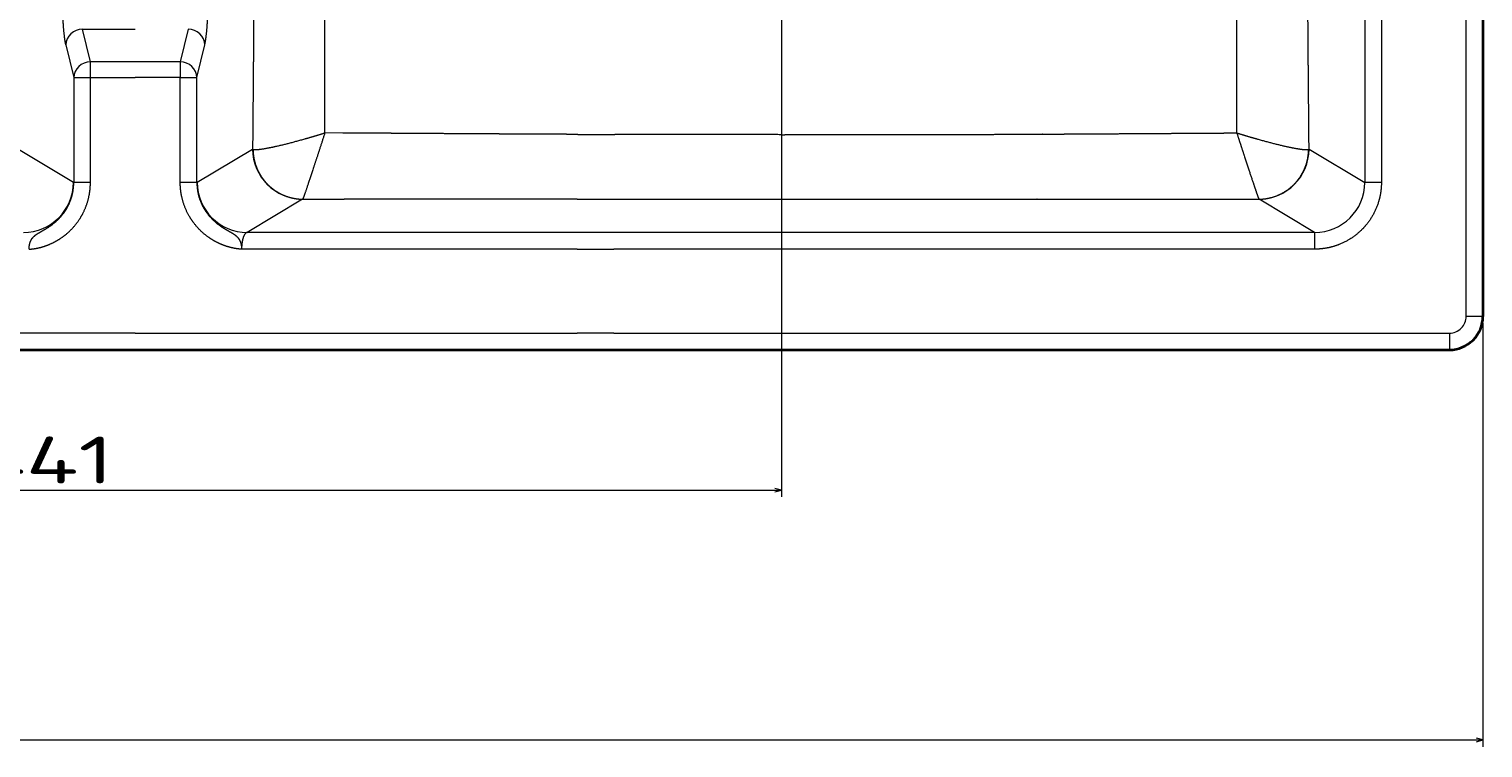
# Model space of a CAD drawing. Extents: x 8 to 1686, y 71 to 1168.
# Tile 4 of 11: x 600 to 1035, y 71 to 286. Entities that reach past the tile are written whole.
import ezdxf
from ezdxf.enums import TextEntityAlignment as Align

# ---------------------------------------------------------------- set-up
doc = ezdxf.new("R2010")
doc.units = 0
doc.layers.get('0').update_dxf_attribs({"lineweight": 13})
doc.styles.get("Standard").update_dxf_attribs({"font": 'isocp.shx'})
doc.dimstyles.get("Standard").update_dxf_attribs({"dimtxt": 2.5, "dimasz": 2.5, "dimexe": 1.25, "dimexo": 0.625, "dimtad": 1, "dimcen": 2.5, "dimadec": 0, "dimazin": 0, "dimtfac": 1, "dimtmove": 0, "dimatfit": 0, "dimfxl": 0, "dimarcsym": 0})

# ---------------------------------------------------------------- blocks, each defined once
blk = doc.blocks.new('*D')
at = {"color": 7, "lineweight": 13}
for p, q in [((773.06, 1023.45), (21.79, 1023.45)), ((23.79, 768.74), (23.79, 1023.45)), ((880.56, 768.74), (21.79, 768.74)), ((123.79, 767.45), (123.79, 724.01)), ((1030.32, 767.45), (1030.32, 724.01)), ((123.79, 726.01), (1030.32, 726.01)), ((692.45, 650.43), (32.9, 650.43)), ((34.9, 190.41), (34.9, 650.43)), ((353, 388.56), (463.36, 501.83)), ((384.06, 360.58), (384.06, 146.5)), ((825.06, 358.63), (825.06, 146.5)), ((119.45, 198.41), (119.45, 71.85)), ((1034.67, 198.41), (1034.67, 71.85)), ((692.45, 190.41), (32.9, 190.41)), ((384.06, 148.5), (825.06, 148.5)), ((119.45, 73.85), (1034.67, 73.85))]:
    blk.add_line(p, q, dxfattribs=at)
for points in [[(24.31, 1021.52), (23.79, 1023.45), (23.27, 1021.52)], [(23.27, 770.67), (23.79, 768.74), (24.31, 770.67)], [(125.72, 726.53), (123.79, 726.01), (125.72, 725.49)], [(1028.39, 725.49), (1030.32, 726.01), (1028.39, 726.53)], [(35.42, 648.5), (34.9, 650.43), (34.39, 648.5)], [(414.13, 450.56), (415.11, 452.31), (413.39, 451.29)], [(353.98, 390.31), (353, 388.56), (354.72, 389.58)], [(34.39, 192.34), (34.9, 190.41), (35.42, 192.34)], [(385.99, 149.02), (384.06, 148.5), (385.99, 147.99)], [(823.13, 147.99), (825.06, 148.5), (823.13, 149.02)], [(121.38, 74.37), (119.45, 73.85), (121.38, 73.33)], [(1032.74, 73.33), (1034.67, 73.85), (1032.74, 74.37)]]:
    blk.add_lwpolyline(points, dxfattribs=at)
blk.add_arc((384.06, 420.43), 44.5, 223.1706, 357.4249, dxfattribs=at)
for s, rotation, p, p2 in [('255', 90, (21.79, 875.08), (21.79, 917.11)), ('90', 45.7457, (443.02, 483.82), (461.93, 503.22)), ('%%c', 45.7457, (435.16, 475.75), (442.32, 483.1)), ('460', 90, (32.9, 399.41), (32.9, 441.44))]:
    blk.add_text(s, height=14, rotation=rotation, dxfattribs=at).set_placement(p, p2, align=Align.FIT)
for s, p, p2 in [('900', (556.04, 728.01), (598.07, 728.01)), ('441', (583.54, 150.5), (625.57, 150.5)), ('910', (556.04, 75.85), (598.07, 75.85))]:
    blk.add_text(s, height=14, dxfattribs=at).set_placement(p, p2, align=Align.FIT)
blk = doc.blocks.new('BLOCK104')
at = {"color": 7, "lineweight": 13}
for p, q in [((367.3, -200.2), (367.3, -410.01)), ((372.28, -200.2), (372.28, -410.01)), ((397.61, -450.02), (397.61, -200.2)), ((-18.4, -378.65), (-18.4, -410.02)), ((-13.42, -410.02), (-13.42, -378.65)), ((13.42, -410.02), (13.42, -378.65)), ((18.4, -410.02), (18.4, -378.65)), ((62.39, -424.95), (33.4, -424.95)), ((132, -424.95), (62.39, -424.95)), ((352.3, -424.95), (143, -424.95)), ((62.39, -429.94), (31.74, -429.94)), ((132, -429.94), (62.39, -429.94)), ((352.3, -429.94), (143, -429.94)), ((0, -455.02), (-242, -455.02)), ((0, -455.02), (62.39, -455.02)), ((62.39, -455.02), (132, -455.02)), ((143, -455.02), (392.61, -455.02))]:
    blk.add_line(p, q, dxfattribs=at)
at = {"color": 7, "lineweight": 35}
for p, q in [((402.61, -200.2), (402.61, -450.02)), ((-242, -460.02), (0, -460.02)), ((0, -460.02), (62.39, -460.02)), ((62.39, -460.02), (132, -460.02)), ((143, -460.02), (392.61, -460.02))]:
    blk.add_line(p, q, dxfattribs=at)
at = {"color": 7, "lineweight": 13, "ltscale": 0.251184}
for p, q in [((-13.42, -373.95), (-15.77, -364.18)), ((15.77, -364.18), (13.42, -373.95)), ((-20.75, -368.88), (-18.4, -378.65)), ((18.4, -378.65), (20.75, -368.88))]:
    blk.add_line(p, q, dxfattribs=at)
at = {"color": 7, "lineweight": 13, "ltscale": 0.394164}
blk.add_line((-15.77, -364.18), (0, -364.18), dxfattribs=at)
at = {"color": 7, "lineweight": 13, "ltscale": 0.335459}
for p, q in [((0, -373.95), (-13.42, -373.95)), ((13.42, -373.95), (0, -373.95)), ((-13.42, -378.65), (0, -378.65)), ((13.42, -378.65), (0, -378.65))]:
    blk.add_line(p, q, dxfattribs=at)
at = {"color": 7, "lineweight": 13, "ltscale": 0.117462}
for p, q in [((-13.42, -378.65), (-13.42, -373.95)), ((13.42, -373.95), (13.42, -378.65))]:
    blk.add_line(p, q, dxfattribs=at)
at = {"color": 7, "lineweight": 13, "ltscale": 0.124524}
for p, q in [((-18.4, -378.65), (-13.42, -378.65)), ((13.42, -378.65), (18.4, -378.65)), ((-13.42, -410.02), (-18.4, -410.02)), ((18.4, -410.02), (13.42, -410.02)), ((372.28, -410.01), (367.3, -410.01))]:
    blk.add_line(p, q, dxfattribs=at)
at = {"color": 7, "lineweight": 13, "ltscale": 0.135452}
blk.add_line((62.04, -395.24), (56.62, -395.21), dxfattribs=at)
at = {"color": 7, "lineweight": 13, "ltscale": 0.47959}
blk.add_line((-34.92, -400.11), (-18.46, -409.97), dxfattribs=at)
at = {"color": 7, "lineweight": 13, "ltscale": 0.482963}
for p, q in [((18.46, -409.97), (35.03, -400.04)), ((49.98, -415.02), (33.4, -424.95))]:
    blk.add_line(p, q, dxfattribs=at)
at = {"color": 7, "lineweight": 13, "ltscale": 0.484751}
blk.add_line((350.67, -400.04), (367.3, -410.01), dxfattribs=at)
at = {"color": 7, "lineweight": 13, "ltscale": 0.001006}
blk.add_line((49.98, -415.02), (50.01, -415.01), dxfattribs=at)
at = {"color": 7, "lineweight": 13, "ltscale": 0.309416}
blk.add_line((50.01, -415.01), (62.39, -415), dxfattribs=at)
at = {"color": 7, "lineweight": 13, "ltscale": 0.275}
for p, q in [((132, -414.98), (143, -414.99)), ((143, -424.95), (132, -424.95)), ((132, -429.94), (143, -429.94)), ((143, -455.02), (132, -455.02))]:
    blk.add_line(p, q, dxfattribs=at)
at = {"color": 7, "lineweight": 13, "ltscale": 0.001011}
blk.add_line((335.69, -415.01), (335.72, -415.02), dxfattribs=at)
at = {"color": 7, "lineweight": 13, "ltscale": 0.482975}
blk.add_line((352.3, -424.95), (335.72, -415.02), dxfattribs=at)
at = {"color": 7, "lineweight": 13, "ltscale": 0.124829}
blk.add_line((352.3, -424.95), (352.3, -429.94), dxfattribs=at)
at = {"color": 7, "lineweight": 13, "ltscale": 0.125}
for p, q in [((402.61, -450.02), (397.61, -450.02)), ((392.61, -455.02), (392.61, -460.02))]:
    blk.add_line(p, q, dxfattribs=at)
at = {"color": 7, "lineweight": 35, "ltscale": 0.275}
blk.add_line((132, -460.02), (143, -460.02), dxfattribs=at)
at = {"color": 7, "lineweight": 13}
for centre, radius, start, end in [((171.73, 10090.02), 10485.74, 269.783865, 269.844178), ((35.42, -399.38), 0.768, 239.9858, 249.3557), ((350.28, -399.38), 0.769, 290.6339, 300.0368), ((-18.63, -410.24), 0.32, 44.2808, 58.2911), ((18.63, -410.24), 0.32, 121.7089, 135.7192), ((106.24, -52531.3), 52116.33, 89.97168, 90.048209), ((201.46, 86209.94), 86624.95, 269.9613351, 269.9944063), ((392.61, -450.02), 5, 270.0077, 0.0225)]:
    blk.add_arc(centre, radius, start, end, dxfattribs=at)
at = {"color": 7, "lineweight": 35}
blk.add_arc((392.61, -450.02), 10, 270.0036, 0.0115, dxfattribs=at)
at = {"color": 7, "lineweight": 13}
for centre, major_axis, ratio, start_param, end_param in [((-15.77, -368.88), (-4.86, -1.17), 0.936533, 4.490963, 6.031945), ((15.77, -368.88), (-4.86, 1.17), 0.936533, 3.392832, 4.933815), ((-13.42, -378.65), (4.86, 1.17), 0.936533, 1.34937, 2.890352), ((13.42, -378.65), (4.86, -1.17), 0.936533, 0.251239, 1.792223), ((49.98, -400.04), (-7.71, 12.87), 0.99484, 1.033373, 2.599608), ((335.72, -400.04), (-7.71, -12.87), 0.99484, 0.541984, 2.10822), ((-33.4, -409.97), (7.71, 12.87), 0.99484, 3.683577, 5.249811), ((33.4, -409.97), (7.71, -12.87), 0.99484, 4.174967, 5.741201), ((352.21, -409.92), (12.99, -7.76), 0.991471, 5.253263, 6.81955)]:
    blk.add_ellipse(centre, major_axis=major_axis, ratio=ratio, start_param=start_param, end_param=end_param, dxfattribs=at)
for points, knots in [([(35.91, -230), (35.91, -230.33), (35.91, -230.67), (35.91, -231), (35.91, -231.66), (35.91, -232.33), (35.91, -232.66), (35.91, -239.6), (35.9, -246.56), (35.89, -253.22), (35.87, -263.16), (35.85, -273.24), (35.84, -276.46), (35.81, -283.15), (35.79, -289.92), (35.77, -293.38), (35.75, -298.95), (35.72, -304.57), (35.71, -306.77), (35.68, -312.46), (35.65, -318.21), (35.63, -321.98), (35.6, -326.77), (35.57, -331.59), (35.56, -332.73), (35.54, -335.03), (35.53, -337.34), (35.52, -338.45), (35.5, -341.5), (35.48, -344.57), (35.46, -346.63), (35.41, -353.63), (35.36, -360.67), (35.32, -365.74), (35.28, -371.29), (35.23, -376.84), (35.23, -377.24), (35.21, -378.99), (35.2, -380.74), (35.19, -382.1), (35.17, -383.94), (35.16, -385.79), (35.15, -386.27), (35.13, -389.31), (35.1, -392.36), (35.08, -394.92), (35.06, -397.48), (35.03, -400.04)], [0, 0, 0, 0, 0, 0, 2.566734, 2.566734, 2.566734, 5.133467, 5.133467, 5.133467, 56.246864, 56.246864, 56.246864, 80.67514, 80.67514, 80.67514, 105.681643, 105.681643, 105.681643, 120.699482, 120.699482, 120.699482, 145.913423, 145.913423, 145.913423, 153.741293, 153.741293, 153.741293, 161.639397, 161.639397, 161.639397, 174.562382, 174.562382, 174.562382, 208.941924, 208.941924, 208.941924, 211.557316, 211.557316, 211.557316, 220.617351, 220.617351, 220.617351, 223.839674, 223.839674, 223.839674, 240.833322, 240.833322, 240.833322, 240.833322, 240.833322, 240.833322]), ([(56.62, -395.21), (56.62, -394.26), (56.62, -393.31), (56.62, -392.37), (56.63, -390.49), (56.63, -388.61), (56.63, -387.61), (56.63, -385.73), (56.63, -383.86), (56.63, -382.92), (56.63, -381.03), (56.64, -379.14), (56.64, -378.19), (56.64, -374.74), (56.64, -371.29), (56.64, -368.79), (56.64, -363.78), (56.63, -358.79), (56.63, -356.38), (56.63, -352.85), (56.63, -349.32), (56.63, -348.27), (56.62, -346.07), (56.62, -343.88), (56.62, -343.27), (56.62, -341.18), (56.61, -339.09), (56.61, -337.96), (56.61, -336.04), (56.61, -334.13), (56.61, -333.15), (56.6, -328.68), (56.59, -324.24), (56.58, -320.81), (56.57, -315.21), (56.56, -309.67), (56.56, -307.49), (56.54, -300.24), (56.53, -293.08), (56.52, -288.03), (56.51, -280.99), (56.5, -274.05), (56.49, -272.02), (56.48, -263.66), (56.47, -255.41), (56.47, -249.14), (56.46, -242.39), (56.46, -235.66), (56.46, -234.63), (56.46, -233.69), (56.46, -232.75), (56.46, -232.4), (56.46, -231.72), (56.46, -231.03), (56.46, -230.69), (56.46, -230.34), (56.46, -230)], [0, 0, 0, 0, 0, 0, 6.290108, 6.290108, 6.290108, 12.495425, 12.495425, 12.495425, 18.785532, 18.785532, 18.785532, 25.075639, 25.075639, 25.075639, 41.781834, 41.781834, 41.781834, 58.510814, 58.510814, 58.510814, 65.583301, 65.583301, 65.583301, 73.399851, 73.399851, 73.399851, 79.807415, 79.807415, 79.807415, 86.467434, 86.467434, 86.467434, 110.387187, 110.387187, 110.387187, 125.462385, 125.462385, 125.462385, 161.682803, 161.682803, 161.682803, 176.932399, 176.932399, 176.932399, 224.016588, 224.016588, 224.016588, 228.633266, 228.633266, 228.633266, 231.270403, 231.270403, 231.270403, 233.90754, 233.90754, 233.90754, 233.90754, 233.90754, 233.90754]), ([(329.08, -395.21), (329.08, -394.26), (329.08, -393.31), (329.07, -392.37), (329.07, -390.51), (329.07, -388.65), (329.07, -387.56), (329.07, -385.71), (329.07, -383.85), (329.06, -382.91), (329.06, -380.79), (329.06, -378.68), (329.06, -378.65), (329.06, -374.96), (329.06, -371.28), (329.06, -368.78), (329.06, -363.79), (329.06, -358.82), (329.06, -356.34), (329.07, -351.9), (329.07, -347.47), (329.08, -345.5), (329.08, -341.66), (329.08, -337.82), (329.09, -336), (329.1, -329.71), (329.11, -323.48), (329.12, -319.13), (329.13, -314.34), (329.14, -309.6), (329.14, -309.03), (329.14, -308.02), (329.14, -307.02), (329.14, -306.51), (329.15, -304.53), (329.15, -302.55), (329.15, -301.36), (329.16, -297.12), (329.17, -292.92), (329.18, -290.19), (329.18, -285.51), (329.19, -280.88), (329.2, -278.93), (329.2, -275.03), (329.21, -271.16), (329.21, -269.13), (329.22, -262.32), (329.23, -255.58), (329.23, -250.8), (329.24, -243.77), (329.24, -236.78), (329.24, -234.52), (329.24, -232.26), (329.24, -230)], [0, 0, 0, 0, 0, 0, 6.993724, 6.993724, 6.993724, 13.719746, 13.719746, 13.719746, 20.713468, 20.713468, 20.713468, 29.401369, 29.401369, 29.401369, 47.991567, 47.991567, 47.991567, 66.499505, 66.499505, 66.499505, 81.356815, 81.356815, 81.356815, 95.646777, 95.646777, 95.646777, 129.374549, 129.374549, 129.374549, 133.302916, 133.302916, 133.302916, 137.353332, 137.353332, 137.353332, 149.135465, 149.135465, 149.135465, 171.500564, 171.500564, 171.500564, 187.713957, 187.713957, 187.713957, 204.34404, 204.34404, 204.34404, 245.946141, 245.946141, 245.946141, 265.873966, 265.873966, 265.873966, 265.873966, 265.873966, 265.873966]), ([(350.67, -400.04), (350.65, -398.09), (350.63, -396.13), (350.61, -394.17), (350.58, -390.23), (350.55, -386.3), (350.53, -384.45), (350.5, -380.51), (350.46, -376.56), (350.45, -374.75), (350.4, -368.28), (350.35, -361.82), (350.31, -357.35), (350.25, -349.01), (350.19, -340.75), (350.16, -336.59), (350.12, -329.43), (350.08, -322.34), (350.06, -319.05), (350.03, -313.71), (350, -308.42), (349.99, -306.15), (349.95, -299.1), (349.92, -292.14), (349.9, -287.22), (349.88, -280.36), (349.85, -273.59), (349.85, -271.58), (349.82, -261.92), (349.8, -252.4), (349.79, -244.91), (349.79, -237.46), (349.79, -230)], [0, 0, 0, 0, 0, 0, 12.981729, 12.981729, 12.981729, 26.142078, 26.142078, 26.142078, 39.253631, 39.253631, 39.253631, 69.240712, 69.240712, 69.240712, 95.323603, 95.323603, 95.323603, 118.161177, 118.161177, 118.161177, 132.608813, 132.608813, 132.608813, 168.215739, 168.215739, 168.215739, 182.984124, 182.984124, 182.984124, 240.65522, 240.65522, 240.65522, 240.65522, 240.65522, 240.65522]), ([(-20.75, -368.88), (-20.96, -368), (-21.15, -366.77), (-21.31, -365.28), (-21.62, -361.62), (-21.8, -357.42), (-21.87, -355), (-21.9, -352.55), (-21.9, -350.09)], [0, 0, 0, 0, 0, 0, 14.078521, 14.078521, 14.078521, 31.743539, 31.743539, 31.743539, 31.743539, 31.743539, 31.743539]), ([(20.75, -368.88), (20.96, -368), (21.15, -366.77), (21.31, -365.28), (21.62, -361.62), (21.8, -357.42), (21.87, -355), (21.9, -352.55), (21.9, -350.09)], [0, 0, 0, 0, 0, 0, 14.078521, 14.078521, 14.078521, 31.743539, 31.743539, 31.743539, 31.743539, 31.743539, 31.743539]), ([(35.15, -400.1), (35.41, -400.2), (35.88, -400.23), (36.53, -400.19), (38.79, -399.92), (41.85, -399.28), (44, -398.78), (47.79, -397.8), (51.73, -396.68), (53.36, -396.21), (54.99, -395.71), (56.62, -395.21)], [0, 0, 0, 0, 0, 0, 9.153216, 9.153216, 9.153216, 26.918915, 26.918915, 26.918915, 39.203236, 39.203236, 39.203236, 39.203236, 39.203236, 39.203236]), ([(56.62, -395.21), (55.71, -398.03), (54.8, -400.84), (53.92, -403.53), (52.51, -407.8), (51.31, -411.39), (50.88, -412.64), (50.41, -413.99), (50.14, -414.72), (50.08, -414.86), (50.04, -414.96), (50.01, -415.01)], [0, 0, 0, 0, 0, 0, 21.700914, 21.700914, 21.700914, 34.993971, 34.993971, 34.993971, 39.349427, 39.349427, 39.349427, 39.349427, 39.349427, 39.349427]), ([(132.18, -395.64), (130.8, -395.64), (129.42, -395.63), (128.04, -395.63), (125.14, -395.61), (122.24, -395.6), (121.48, -395.6), (119.26, -395.59), (117.05, -395.57), (116.36, -395.57), (114.93, -395.56), (113.5, -395.56), (113.04, -395.55), (111.95, -395.55), (110.85, -395.54), (110.51, -395.54), (109.16, -395.53), (107.82, -395.53), (106.59, -395.52), (102.8, -395.5), (99, -395.47), (96.2, -395.46), (92, -395.43), (87.8, -395.4), (86.39, -395.4), (84.28, -395.38), (82.15, -395.37), (81.48, -395.36), (80, -395.36), (78.53, -395.35), (78.01, -395.34), (75.83, -395.33), (73.65, -395.31), (72.22, -395.31), (69.32, -395.29), (66.43, -395.27), (64.97, -395.26), (63.5, -395.25), (62.04, -395.24)], [0, 0, 0, 0, 0, 0, 8.274008, 8.274008, 8.274008, 17.456054, 17.456054, 17.456054, 21.585952, 21.585952, 21.585952, 26.065583, 26.065583, 26.065583, 28.149061, 28.149061, 28.149061, 34.127907, 34.127907, 34.127907, 50.856963, 50.856963, 50.856963, 59.241489, 59.241489, 59.241489, 63.503464, 63.503464, 63.503464, 68.000174, 68.000174, 68.000174, 76.485896, 76.485896, 76.485896, 85.16222, 85.16222, 85.16222, 85.16222, 85.16222, 85.16222]), ([(193, -395.73), (195.71, -395.73), (198.43, -395.73), (201.14, -395.72), (206.46, -395.72), (211.78, -395.72), (214.8, -395.72), (218.11, -395.72), (221.43, -395.72), (221.97, -395.71), (223.35, -395.71), (224.74, -395.71), (225.41, -395.71), (227.29, -395.71), (229.18, -395.71), (231.07, -395.7), (234.29, -395.7), (237.51, -395.69), (239.52, -395.69), (241.7, -395.68), (243.88, -395.67), (244.05, -395.67), (244.73, -395.67), (245.4, -395.67), (245.86, -395.67), (246.51, -395.67), (247.17, -395.66), (247.32, -395.66), (247.61, -395.66), (247.9, -395.66), (248.05, -395.66), (252.49, -395.65), (256.93, -395.63), (261.2, -395.61), (265.82, -395.59), (270.46, -395.57), (270.75, -395.57), (271.44, -395.56), (272.12, -395.56), (272.46, -395.56), (273.49, -395.55), (274.53, -395.55), (275.11, -395.54), (276.48, -395.54), (277.86, -395.53), (278.54, -395.52), (281.25, -395.51), (283.97, -395.49), (286.01, -395.48), (290.91, -395.45), (295.81, -395.42), (298.07, -395.41), (303.73, -395.37), (309.41, -395.33), (312.04, -395.32), (317.13, -395.28), (322.23, -395.25), (324.51, -395.24), (326.8, -395.22), (329.08, -395.21)], [0, 0, 0, 0, 0, 0, 16.282925, 16.282925, 16.282925, 32.003383, 32.003383, 32.003383, 36.25379, 36.25379, 36.25379, 40.302671, 40.302671, 40.302671, 47.583991, 47.583991, 47.583991, 59.710113, 59.710113, 59.710113, 60.720654, 60.720654, 60.720654, 63.808135, 63.808135, 63.808135, 64.694312, 64.694312, 64.694312, 65.580488, 65.580488, 65.580488, 91.387621, 91.387621, 91.387621, 93.481555, 93.481555, 93.481555, 95.503992, 95.503992, 95.503992, 99.687663, 99.687663, 99.687663, 103.756391, 103.756391, 103.756391, 115.962572, 115.962572, 115.962572, 133.082777, 133.082777, 133.082777, 149.815843, 149.815843, 149.815843, 163.340167, 163.340167, 163.340167, 163.340167, 163.340167, 163.340167]), ([(329.08, -395.21), (329.63, -396.93), (330.19, -398.65), (330.74, -400.34), (332.03, -404.29), (333.25, -407.99), (333.92, -410.01), (334.8, -412.62), (335.39, -414.28), (335.54, -414.67), (335.64, -414.92), (335.69, -415.01)], [0, 0, 0, 0, 0, 0, 13.268945, 13.268945, 13.268945, 31.372718, 31.372718, 31.372718, 39.421713, 39.421713, 39.421713, 39.421713, 39.421713, 39.421713]), ([(329.08, -395.21), (330.82, -395.75), (332.57, -396.28), (334.3, -396.78), (338.13, -397.86), (341.79, -398.79), (343.73, -399.25), (346.6, -399.86), (348.82, -400.16), (349.52, -400.22), (350.11, -400.22), (350.46, -400.13), (350.5, -400.12), (350.53, -400.11), (350.55, -400.1)], [0, 0, 0, 0, 0, 0, 13.336418, 13.336418, 13.336418, 29.702185, 29.702185, 29.702185, 39.008141, 39.008141, 39.008141, 39.987751, 39.987751, 39.987751, 39.987751, 39.987751, 39.987751]), ([(193, -395.73), (192.89, -395.73), (192.77, -395.73), (192.64, -395.73), (187.47, -395.73), (182.3, -395.72), (177.36, -395.72), (172.06, -395.72), (166.75, -395.72), (166.56, -395.72), (166.05, -395.72), (165.53, -395.72), (165.28, -395.72), (164.77, -395.72), (164.26, -395.71), (164.06, -395.71), (159.86, -395.71), (155.65, -395.7), (151.53, -395.7), (147.51, -395.69), (143.48, -395.68), (143.39, -395.68), (143.3, -395.68), (143.21, -395.68)], [0, 0, 0, 0, 0, 0, 0.684393, 0.684393, 0.684393, 31.095622, 31.095622, 31.095622, 32.680247, 32.680247, 32.680247, 34.177163, 34.177163, 34.177163, 35.756141, 35.756141, 35.756141, 59.50925, 59.50925, 59.50925, 60.052018, 60.052018, 60.052018, 60.052018, 60.052018, 60.052018]), ([(35.15, -400.1), (35.16, -401.37), (35.31, -402.64), (35.59, -403.89), (36.42, -406.32), (37.73, -408.52), (38.5, -409.55), (40.23, -411.42), (42.32, -412.89), (43.44, -413.51), (45.4, -414.34), (47.47, -414.81), (48.31, -414.93), (49.16, -415), (50.01, -415.01)], [0, 0, 0, 0, 0, 0, 7.438519, 7.438519, 7.438519, 14.879884, 14.879884, 14.879884, 22.294232, 22.294232, 22.294232, 27.26461, 27.26461, 27.26461, 27.26461, 27.26461, 27.26461]), ([(335.69, -415.01), (336.95, -415), (338.21, -414.85), (339.44, -414.58), (341.85, -413.76), (344.04, -412.46), (345.06, -411.7), (346.93, -409.96), (348.4, -407.86), (349.02, -406.74), (349.86, -404.76), (350.34, -402.68), (350.47, -401.82), (350.54, -400.96), (350.55, -400.1)], [0, 0, 0, 0, 0, 0, 7.373945, 7.373945, 7.373945, 14.78577, 14.78577, 14.78577, 22.22571, 22.22571, 22.22571, 27.263992, 27.263992, 27.263992, 27.263992, 27.263992, 27.263992]), ([(-31.74, -429.94), (-31.74, -429.87), (-31.73, -429.8), (-31.72, -429.7), (-31.7, -429.46), (-31.69, -429.2), (-31.68, -429.04), (-31.67, -428.9), (-31.65, -428.78), (-31.64, -428.76), (-31.53, -428.1), (-31.32, -427.47), (-31.03, -426.87), (-30.41, -426.13), (-29.42, -425.42), (-29.09, -425.22), (-28.53, -424.88), (-27.9, -424.53), (-27.66, -424.39), (-26.91, -423.97), (-26.14, -423.5), (-25.62, -423.16), (-24.45, -422.34), (-23.35, -421.38), (-22.76, -420.8), (-21.18, -419.04), (-19.94, -416.99), (-19.3, -415.55), (-18.71, -413.57), (-18.46, -411.53), (-18.42, -411.03), (-18.4, -410.52), (-18.4, -410.02)], [0, 0, 0, 0, 0, 0, 1.047871, 1.047871, 1.047871, 2.381953, 2.381953, 2.381953, 2.673978, 2.673978, 2.673978, 11.816285, 11.816285, 11.816285, 15.59306, 15.59306, 15.59306, 17.832727, 17.832727, 17.832727, 22.335668, 22.335668, 22.335668, 28.043952, 28.043952, 28.043952, 38.69598, 38.69598, 38.69598, 42.1371, 42.1371, 42.1371, 42.1371, 42.1371, 42.1371]), ([(-31.74, -429.94), (-31.7, -429.94), (-31.67, -429.94), (-31.67, -429.94), (-31.65, -429.94), (-31.59, -429.94), (-31.57, -429.94), (-31.54, -429.94), (-31.5, -429.94), (-31.47, -429.93), (-31.41, -429.93), (-31.33, -429.93), (-31.28, -429.92), (-30.93, -429.89), (-30.43, -429.84), (-29.93, -429.77), (-28.84, -429.56), (-27.6, -429.22), (-27, -429.02), (-25.6, -428.51), (-24.22, -427.86), (-23.46, -427.44), (-21.78, -426.4), (-20.24, -425.16), (-19.43, -424.41), (-17.48, -422.34), (-15.9, -419.93), (-15.1, -418.36), (-14.13, -415.75), (-13.61, -413.03), (-13.48, -412.03), (-13.42, -411.03), (-13.42, -410.02)], [0, 0, 0, 0, 0, 0, 1.191885, 1.191885, 1.191885, 1.680947, 1.680947, 1.680947, 2.13962, 2.13962, 2.13962, 3.117606, 3.117606, 3.117606, 8.018191, 8.018191, 8.018191, 12.410268, 12.410268, 12.410268, 18.119154, 18.119154, 18.119154, 25.211712, 25.211712, 25.211712, 36.533608, 36.533608, 36.533608, 43.01898, 43.01898, 43.01898, 43.01898, 43.01898, 43.01898]), ([(31.74, -429.94), (31.71, -429.94), (31.66, -429.94), (31.67, -429.94), (31.65, -429.94), (31.61, -429.94), (31.6, -429.94), (31.59, -429.94), (31.57, -429.94), (31.56, -429.94), (31.54, -429.94), (31.52, -429.94), (31.5, -429.94), (31.44, -429.93), (31.37, -429.93), (31.33, -429.93), (30.99, -429.9), (30.51, -429.85), (30.02, -429.78), (28.94, -429.58), (27.71, -429.25), (27.11, -429.06), (25.91, -428.63), (24.72, -428.09), (24.13, -427.79), (22.61, -426.95), (21.18, -425.93), (20.33, -425.24), (18.25, -423.28), (16.53, -420.98), (15.64, -419.45), (14.41, -416.69), (13.71, -413.76), (13.52, -412.52), (13.42, -411.27), (13.42, -410.02)], [0, 0, 0, 0, 0, 0, 1.192339, 1.192339, 1.192339, 1.421064, 1.421064, 1.421064, 1.64979, 1.64979, 1.64979, 2.120386, 2.120386, 2.120386, 3.035086, 3.035086, 3.035086, 7.954783, 7.954783, 7.954783, 12.342322, 12.342322, 12.342322, 16.638564, 16.638564, 16.638564, 23.725875, 23.725875, 23.725875, 35.042489, 35.042489, 35.042489, 43.086428, 43.086428, 43.086428, 43.086428, 43.086428, 43.086428]), ([(18.4, -410.02), (18.4, -410.28), (18.4, -410.53), (18.41, -410.78), (18.45, -411.42), (18.52, -412.05), (18.58, -412.43), (18.89, -414.2), (19.46, -415.91), (20.07, -417.2), (21.22, -419.07), (22.68, -420.72), (23.24, -421.27), (24.13, -422.06), (25.07, -422.77), (25.4, -423), (26.22, -423.55), (27.05, -424.05), (27.54, -424.33), (28.62, -424.93), (29.56, -425.5), (30, -425.82), (30.76, -426.54), (31.23, -427.34), (31.41, -427.77), (31.55, -428.25), (31.64, -428.73), (31.64, -428.75), (31.65, -428.78), (31.65, -428.82), (31.66, -428.84), (31.67, -428.94), (31.68, -429.07), (31.69, -429.19), (31.7, -429.43), (31.71, -429.65), (31.72, -429.77), (31.73, -429.86), (31.74, -429.94)], [0, 0, 0, 0, 0, 0, 1.652142, 1.652142, 1.652142, 4.127529, 4.127529, 4.127529, 13.299702, 13.299702, 13.299702, 18.410115, 18.410115, 18.410115, 21.067067, 21.067067, 21.067067, 24.941242, 24.941242, 24.941242, 29.893936, 29.893936, 29.893936, 35.183062, 35.183062, 35.183062, 35.384142, 35.384142, 35.384142, 35.585222, 35.585222, 35.585222, 36.498446, 36.498446, 36.498446, 37.449763, 37.449763, 37.449763, 37.449763, 37.449763, 37.449763]), ([(372.28, -410.01), (372.28, -411.98), (372.04, -413.94), (371.55, -415.87), (370.12, -419.57), (367.82, -422.8), (366.48, -424.27), (363.46, -426.85), (359.9, -428.61), (358.02, -429.27), (355.72, -429.76), (353.39, -429.92), (353.02, -429.94), (352.66, -429.94), (352.3, -429.94)], [0, 0, 0, 0, 0, 0, 13.948997, 13.948997, 13.948997, 27.897027, 27.897027, 27.897027, 41.875639, 41.875639, 41.875639, 44.455912, 44.455912, 44.455912, 44.455912, 44.455912, 44.455912]), ([(193, -415.01), (197.3, -415.01), (201.6, -415.01), (205.89, -415.01), (211.59, -415), (217.29, -415), (218.71, -415), (223, -415), (227.29, -415), (230.01, -415), (234.29, -414.99), (238.54, -414.99), (239.94, -414.99), (241.62, -414.99), (243.3, -414.99), (243.95, -414.99), (244.57, -414.99), (245.2, -414.99), (245.55, -414.99), (246.06, -414.99), (246.58, -414.99), (246.75, -414.99), (247.1, -414.99), (247.46, -414.99), (247.61, -414.99), (252.01, -414.98), (256.42, -414.98), (260.64, -414.98), (265.2, -414.98), (269.76, -414.98), (270.11, -414.98), (271.16, -414.98), (272.21, -414.98), (272.92, -414.98), (274.28, -414.98), (275.64, -414.98), (276.53, -414.98), (280.02, -414.98), (283.52, -414.98), (286.36, -414.98), (290.62, -414.98), (294.89, -414.98), (296.32, -414.98), (299.18, -414.98), (302.05, -414.98), (303.45, -414.98), (310.7, -414.99), (318, -414.99), (323.92, -415), (329.8, -415), (335.69, -415.01)], [0, 0, 0, 0, 0, 0, 30.322205, 30.322205, 30.322205, 40.402545, 40.402545, 40.402545, 60.748738, 60.748738, 60.748738, 70.762217, 70.762217, 70.762217, 72.73444, 72.73444, 72.73444, 75.23785, 75.23785, 75.23785, 76.489585, 76.489585, 76.489585, 77.792619, 77.792619, 77.792619, 107.843036, 107.843036, 107.843036, 110.343204, 110.343204, 110.343204, 115.34354, 115.34354, 115.34354, 120.018282, 120.018282, 120.018282, 140.119184, 140.119184, 140.119184, 150.207337, 150.207337, 150.207337, 160.338535, 160.338535, 160.338535, 201.176996, 201.176996, 201.176996, 201.176996, 201.176996, 201.176996]), ([(33.4, -424.95), (33.14, -424.99), (32.87, -425.18), (32.62, -425.51), (32.18, -426.43), (31.89, -427.71), (31.79, -428.44), (31.74, -429.19), (31.74, -429.94)], [0, 0, 0, 0, 0, 0, 8.704267, 8.704267, 8.704267, 17.897107, 17.897107, 17.897107, 17.897107, 17.897107, 17.897107])]:
    blk.add_open_spline(points, degree=5, knots=knots, dxfattribs=at)

msp = doc.modelspace()

# ---------------------------------------------------------------- block references
at = {"lineweight": 0}
msp.add_blockref('BLOCK104', (632.057, 650.435), dxfattribs=at)

# ---------------------------------------------------------------- dimensions: what is measured, and where the dimension line sits
at = {"color": 0, "lineweight": 0}
for base, p1, p2, angle, text, middle, dimtype in [((119.445, 73.852), (1034.669, 200.412), (119.445, 200.412), 180, '910', (577.057, 73.852), 161), ((123.791, 726.009), (1030.324, 769.455), (123.791, 769.455), 179.99905, '900', (577.057, 726.009), 160)]:
    dim = msp.add_linear_dim(base=base, p1=p1, p2=p2, angle=angle, text=text, dimstyle='Standard', dxfattribs=at)
    dim.commit()
    dim.dimension.update_dxf_attribs({"geometry": '*D', "text_midpoint": middle, "dimtype": dimtype})
for base, p1, p2, angle, middle, dimtype in [((34.903, 190.412), (694.446, 650.435), (694.446, 190.412), 270, (34.903, 420.424), 161), ((384.057, 148.505), (825.057, 360.635), (384.057, 362.585), 179.99905, (604.557, 148.505), 160), ((23.788, 768.738), (775.057, 1023.455), (882.557, 768.738), 269.99857, (23.788, 896.097), 160)]:
    dim = msp.add_linear_dim(base=base, p1=p1, p2=p2, angle=angle, dimstyle='Standard', dxfattribs=at)
    dim.commit()
    dim.dimension.update_dxf_attribs({"geometry": '*D', "text_midpoint": middle, "dimtype": dimtype})
dim = msp.add_diameter_dim_2p(p1=(353.003, 388.562), p2=(415.111, 452.308), text='%%c90', dimstyle='Standard', dxfattribs=at)
dim.commit()
dim.dimension.update_dxf_attribs({"geometry": '*D', "text_midpoint": (449.975, 488.091), "dimtype": 163})

doc.saveas('drawing.dxf')
